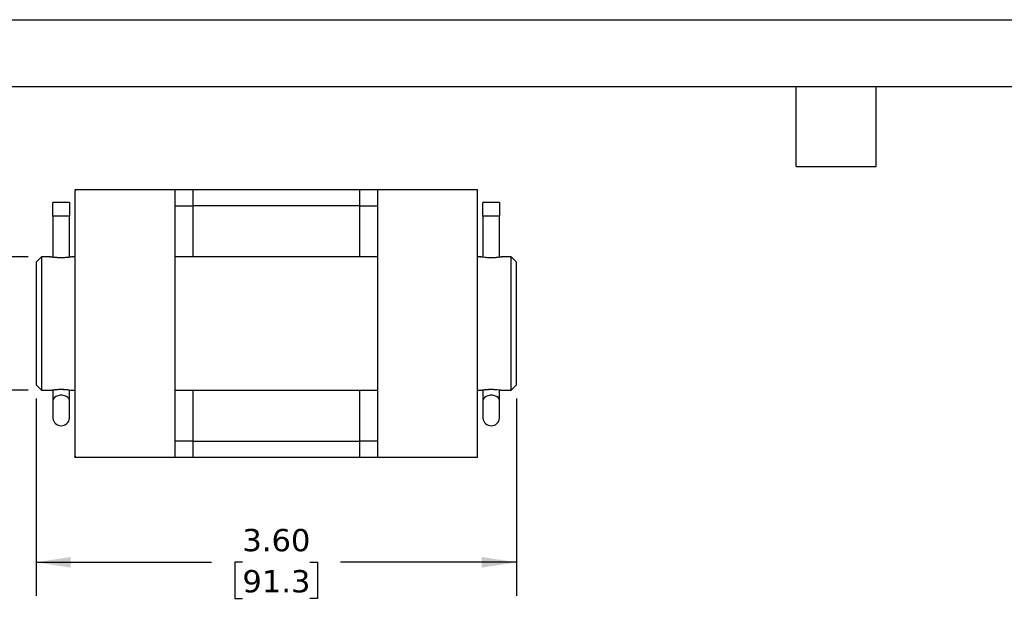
# Model space of a CAD drawing. Header units: inches. Extents: x 0 to 22, y 0 to 17.
# Tile 4 of 5: x 4.9 to 12.3, y 12.7 to 17. Entities that reach past the tile are written whole.
import ezdxf

# ---------------------------------------------------------------- set-up
doc = ezdxf.new("R2010")
doc.units = ezdxf.units.IN
doc.header["$LTSCALE"] = 2
doc.header["$MEASUREMENT"] = 0
doc.linetypes.add('SLD-Solid', pattern=[0])
doc.layers.add('DIMENSIONS', color=140, linetype='SLD-Solid', lineweight=25)
doc.layers.add('TEXT', color=140, linetype='SLD-Solid', lineweight=25)
doc.styles.add('SLDTEXTSTYLE0', font='VERDANA.TTF')
doc.dimstyles.new('SLDDIMSTYLE3', dxfattribs={"dimtxt": 0.169922, "dimasz": 0.26, "dimexe": 0, "dimexo": 0.0625, "dimgap": 0.04248, "dimtad": 0, "dimtih": 1, "dimtoh": 1, "dimrnd": 1e-09, "dimzin": 4, "dimdsep": 46, "dimtxsty": 'SLDTEXTSTYLE0', "dimsah": 1, "dimcen": 0.09, "dimadec": 0, "dimazin": 1, "dimtfac": 1, "dimtofl": 0, "dimtmove": 0, "dimatfit": 3, "dimfxl": 0, "dimfrac": 2, "dimtolj": 1, "dimtzin": 12, "dimarcsym": 0})

# ---------------------------------------------------------------- blocks, each defined once
blk = doc.blocks.new('_D_6')
at = {"layer": 'DIMENSIONS'}
for p, q in [((4.951, 15.225), (4.1158, 15.225)), ((4.3658, 15.225), (4.3658, 14.225)), ((4.951, 14.225), (4.1158, 14.225)), ((4.3658, 13.497), (4.3658, 14.225)), ((3.1185, 13.497), (3.0614, 13.497)), ((3.0614, 13.497), (3.0614, 13.2269)), ((3.6234, 13.497), (3.6805, 13.497)), ((3.6805, 13.497), (3.6805, 13.2269)), ((3.8658, 13.497), (4.3658, 13.497)), ((3.0614, 13.2269), (3.1185, 13.2269)), ((3.6805, 13.2269), (3.6234, 13.2269))]:
    blk.add_line(p, q, dxfattribs=at)
for points in [[(4.3658, 15.225), (4.3258, 14.965), (4.4058, 14.965)], [(4.3658, 14.225), (4.4058, 14.485), (4.3258, 14.485)]]:
    blk.add_solid(points, dxfattribs=at)
at = {"layer": 'DIMENSIONS', "char_height": 0.16667, "attachment_point": 1, "style": 'SLDTEXTSTYLE0'}
for s, insert in [('%%c', (2.9902, 13.7467)), ('1.00', (3.2467, 13.7467)), ('25.4', (3.1185, 13.4386))]:
    blk.add_mtext(s, dxfattribs=dict(at, insert=insert))
blk = doc.blocks.new('_D_7')
at = {"layer": 'DIMENSIONS'}
for p, q in [((5.011, 14.165), (5.011, 12.6873)), ((8.606, 14.165), (8.606, 12.6873)), ((5.011, 12.9373), (6.3249, 12.9373)), ((6.5552, 12.9373), (6.4981, 12.9373)), ((6.4981, 12.9373), (6.4981, 12.6672)), ((7.0601, 12.9373), (7.1172, 12.9373)), ((7.1172, 12.9373), (7.1172, 12.6672)), ((8.606, 12.9373), (7.2904, 12.9373)), ((6.4981, 12.6672), (6.5552, 12.6672)), ((7.1172, 12.6672), (7.0601, 12.6672))]:
    blk.add_line(p, q, dxfattribs=at)
for points in [[(5.011, 12.9373), (5.271, 12.8973), (5.271, 12.9773)], [(8.606, 12.9373), (8.346, 12.9773), (8.346, 12.8973)]]:
    blk.add_solid(points, dxfattribs=at)
at = {"layer": 'DIMENSIONS', "char_height": 0.16667, "attachment_point": 1, "style": 'SLDTEXTSTYLE0'}
for s, insert in [('3.60', (6.5552, 13.187)), ('91.3', (6.5552, 12.8789))]:
    blk.add_mtext(s, dxfattribs=dict(at, insert=insert))

msp = doc.modelspace()

# ---------------------------------------------------------------- linework, layer by layer
at = {"color": 7, "linetype": 'SLD-Solid'}
msp.add_line((0.0002, 17.0002), (22.0002, 17.0002), dxfattribs=at)
for p, q in [((5.5342, 15.725), (5.3009, 15.725)), ((5.3026, 15.725), (5.3009, 15.725)), ((5.8326, 15.725), (5.5343, 15.725)), ((6.051, 15.725), (5.8327, 15.725)), ((6.051, 13.725), (6.051, 15.725)), ((6.1835, 15.725), (6.1835, 15.6055)), ((7.4335, 15.725), (6.1835, 15.725)), ((7.4335, 15.6055), (7.4335, 15.725)), ((7.7842, 15.725), (7.566, 15.725)), ((7.566, 15.725), (7.566, 13.725)), ((8.0826, 15.725), (7.7843, 15.725)), ((8.316, 15.725), (8.0827, 15.725)), ((5.2612, 15.6304), (5.1367, 15.6304)), ((5.1367, 15.528), (5.1367, 15.6304)), ((5.2612, 15.6304), (5.2612, 15.528)), ((5.301, 15.6855), (5.301, 13.7645)), ((8.316, 13.7645), (8.316, 15.6855)), ((8.4802, 15.6304), (8.3557, 15.6304)), ((8.3557, 15.528), (8.3557, 15.6304)), ((8.4802, 15.6304), (8.4802, 15.528)), ((6.051, 15.6055), (6.1835, 15.6055)), ((7.4335, 15.6055), (6.1835, 15.6055)), ((6.1835, 15.6055), (6.1835, 15.225)), ((7.4335, 15.6055), (7.566, 15.6055)), ((7.4335, 15.225), (7.4335, 15.6055)), ((5.1367, 15.528), (5.1367, 15.2215)), ((5.2612, 15.528), (5.1367, 15.528)), ((5.2612, 15.2215), (5.2612, 15.528)), ((8.3557, 15.528), (8.3557, 15.2216)), ((8.4802, 15.528), (8.3557, 15.528)), ((8.4802, 15.2216), (8.4802, 15.528)), ((5.051, 15.225), (5.011, 15.185)), ((5.011, 15.185), (5.011, 14.725)), ((5.1139, 15.225), (5.051, 15.225)), ((5.051, 15.225), (5.051, 14.225)), ((5.1254, 15.2232), (5.1242, 15.2234)), ((5.2737, 15.2234), (5.2725, 15.2232)), ((5.28, 15.2243), (5.2771, 15.2238)), ((5.2785, 15.2241), (5.2801, 15.2245)), ((5.301, 15.225), (5.2839, 15.225)), ((7.566, 15.225), (6.051, 15.225)), ((8.3345, 15.225), (8.316, 15.225)), ((8.3339, 15.2248), (8.3367, 15.2244)), ((8.3353, 15.2246), (8.3345, 15.2247)), ((8.566, 15.225), (8.5014, 15.225)), ((8.5014, 15.2247), (8.502, 15.2248)), ((8.606, 15.185), (8.566, 15.225)), ((8.566, 14.225), (8.566, 15.225)), ((8.606, 14.265), (8.606, 15.185)), ((5.011, 14.725), (5.011, 14.265)), ((5.011, 14.265), (5.051, 14.225)), ((5.051, 14.225), (5.114, 14.225)), ((5.1367, 14.2284), (5.1367, 14.1488)), ((5.2612, 14.1488), (5.2612, 14.228)), ((5.2839, 14.225), (5.301, 14.225)), ((6.051, 14.225), (7.566, 14.225)), ((6.1835, 14.225), (6.1835, 13.8446)), ((7.4335, 13.8446), (7.4335, 14.225)), ((8.316, 14.225), (8.3345, 14.225)), ((8.3557, 14.2263), (8.3557, 14.1488)), ((8.4802, 14.1488), (8.4802, 14.2279)), ((8.5014, 14.225), (8.566, 14.225)), ((8.566, 14.225), (8.606, 14.265)), ((5.1367, 14.1488), (5.1367, 14.0169)), ((5.2612, 14.0169), (5.2612, 14.1488)), ((8.3557, 14.1488), (8.3557, 14.0169)), ((8.4802, 14.0169), (8.4802, 14.1488)), ((6.1835, 13.8446), (6.051, 13.8446)), ((6.1835, 13.8446), (6.1835, 13.725)), ((6.1835, 13.8446), (7.4335, 13.8446)), ((7.4335, 13.725), (7.4335, 13.8446)), ((7.566, 13.8446), (7.4335, 13.8446)), ((5.3009, 13.725), (5.5342, 13.725)), ((5.5343, 13.725), (5.8326, 13.725)), ((5.8327, 13.725), (6.051, 13.725)), ((6.1835, 13.725), (7.4335, 13.725)), ((7.566, 13.725), (7.7842, 13.725)), ((7.7843, 13.725), (8.0826, 13.725)), ((8.0827, 13.725), (8.316, 13.725)), ((8.3143, 13.725), (8.316, 13.725))]:
    msp.add_line(p, q)
at = {"flags": 128}
for points in [[(5.114, 15.225), (5.1169, 15.2247), (5.1178, 15.2245)], [(5.2801, 15.2245), (5.281, 15.2247), (5.2839, 15.225)], [(8.3353, 15.2246), (8.3382, 15.2243), (8.3391, 15.2241)], [(8.496, 15.2239), (8.4977, 15.2243), (8.5006, 15.2246)], [(5.1991, 14.2326), (5.1991, 14.2325), (5.1991, 14.2328)], [(8.3986, 14.2322), (8.3984, 14.2321), (8.3976, 14.2323)], [(5.2612, 14.1488), (5.2576, 14.1602), (5.2497, 14.1705), (5.2381, 14.179), (5.2237, 14.185), (5.2074, 14.1881), (5.1905, 14.1881), (5.1742, 14.185), (5.1598, 14.179), (5.1482, 14.1705), (5.1403, 14.1602), (5.1367, 14.1488)], [(8.4802, 14.1488), (8.4766, 14.1602), (8.4687, 14.1705), (8.4571, 14.179), (8.4427, 14.185), (8.4264, 14.1881), (8.4095, 14.1881), (8.3932, 14.185), (8.3788, 14.179), (8.3672, 14.1705), (8.3593, 14.1602), (8.3557, 14.1488)]]:
    msp.add_lwpolyline(points, dxfattribs=at)
for centre in [(5.199, 14.0219), (8.418, 14.0219)]:
    msp.add_arc(centre, 0.0625, 184.58857, 355.41143)
for points, knots in [([(5.3026, 15.725), (5.3026, 15.725), (5.3026, 15.7249), (5.3025, 15.7243), (5.3025, 15.7233), (5.3024, 15.7218), (5.3024, 15.72), (5.3023, 15.7178), (5.3022, 15.7152), (5.302, 15.7121), (5.3019, 15.7087), (5.3017, 15.7049), (5.3016, 15.7006), (5.3014, 15.696), (5.3012, 15.691), (5.301, 15.6874), (5.301, 15.6855)], [0, 0, 0, 0, 0.071427, 0.1428541, 0.2142813, 0.2857086, 0.3571361, 0.4285639, 0.4999919, 0.5714203, 0.642849, 0.7142781, 0.7857078, 0.8571379, 0.9285687, 1, 1, 1, 1]), ([(6.1835, 15.725), (6.1692, 15.725), (6.1402, 15.725), (6.0969, 15.725), (6.0676, 15.725), (6.0534, 15.725), (6.0529, 15.725)], [0, 0, 0, 0, 0.319831, 0.649581, 0.988695, 1, 1, 1, 1]), ([(7.564, 15.725), (7.5635, 15.725), (7.5493, 15.725), (7.52, 15.725), (7.4767, 15.725), (7.4477, 15.725), (7.4335, 15.725)], [0, 0, 0, 0, 0.011305, 0.350281, 0.6801, 1, 1, 1, 1]), ([(8.316, 15.6855), (8.3159, 15.6874), (8.3157, 15.691), (8.3155, 15.696), (8.3153, 15.7006), (8.3152, 15.7049), (8.315, 15.7087), (8.3149, 15.7121), (8.3147, 15.7152), (8.3146, 15.7178), (8.3145, 15.72), (8.3145, 15.7218), (8.3144, 15.7233), (8.3144, 15.7243), (8.3143, 15.7249), (8.3143, 15.725), (8.3143, 15.725)], [0, 0, 0, 0, 0.0714313, 0.1428621, 0.2142922, 0.2857219, 0.357151, 0.4285797, 0.5000081, 0.5714361, 0.6428639, 0.7142914, 0.7857187, 0.8571459, 0.928573, 1, 1, 1, 1]), ([(5.2759, 15.2237), (5.2711, 15.2229), (5.2611, 15.2213), (5.2379, 15.2187), (5.2164, 15.2175), (5.1995, 15.2172), (5.1825, 15.2175), (5.1608, 15.2186), (5.1373, 15.2212), (5.1179, 15.2243), (5.1153, 15.2248), (5.114, 15.225)], [0, 0, 0, 0, 0.12932, 0.274061, 0.346941, 0.419474, 0.492083, 0.565025, 0.71004, 0.854996, 1, 1, 1, 1]), ([(5.2839, 15.225), (5.2837, 15.2249), (5.2834, 15.2248), (5.2765, 15.2238), (5.2759, 15.2237)], [0, 0, 0, 0, 0.9029328, 1, 1, 1, 1]), ([(8.4993, 15.2244), (8.497, 15.224), (8.4917, 15.223), (8.4735, 15.2204), (8.4544, 15.2186), (8.4384, 15.2176), (8.4216, 15.2172), (8.4045, 15.2174), (8.3881, 15.2181), (8.368, 15.2198), (8.3466, 15.2226), (8.3391, 15.2239), (8.3353, 15.2246)], [0, 0, 0, 0, 0.1121723, 0.2599492, 0.3340685, 0.4081046, 0.4822576, 0.5560411, 0.6303591, 0.7043573, 0.852093, 1, 1, 1, 1]), ([(5.114, 14.225), (5.114, 14.225), (5.1119, 14.2247), (5.1193, 14.226), (5.1366, 14.2288), (5.1605, 14.2314), (5.1821, 14.2326), (5.1934, 14.2327), (5.1991, 14.2328)], [0, 0, 0, 0, 0.001149, 0.250572, 0.499958, 0.749244, 0.874871, 1, 1, 1, 1]), ([(5.114, 14.225), (5.1149, 14.2251), (5.1165, 14.2251), (5.118, 14.2256), (5.1187, 14.2258)], [0, 0, 0, 0, 0.570717, 1, 1, 1, 1]), ([(5.1309, 14.2277), (5.134, 14.2282), (5.138, 14.2289), (5.1458, 14.2296), (5.1477, 14.2297)], [0, 0, 0, 0, 0.7667119, 1, 1, 1, 1]), ([(5.1991, 14.2328), (5.2047, 14.2327), (5.216, 14.2326), (5.2376, 14.2313), (5.2611, 14.2288), (5.2802, 14.2257), (5.2827, 14.2252), (5.2839, 14.225)], [0, 0, 0, 0, 0.125343, 0.251207, 0.500949, 0.750694, 1, 1, 1, 1]), ([(5.1991, 14.2326), (5.2043, 14.2326), (5.2149, 14.2325), (5.2332, 14.2315), (5.2438, 14.2304), (5.2503, 14.2297)], [0, 0, 0, 0, 0.279334, 0.55891, 1, 1, 1, 1]), ([(8.3345, 14.2253), (8.3341, 14.2252), (8.3327, 14.225), (8.3437, 14.227), (8.3622, 14.2295), (8.3814, 14.2314), (8.3922, 14.232), (8.3976, 14.2323)], [0, 0, 0, 0, 0.116321, 0.410356, 0.704399, 0.852789, 1, 1, 1, 1]), ([(8.3343, 14.2252), (8.3349, 14.2252), (8.3366, 14.2253), (8.3393, 14.2261), (8.341, 14.2265)], [0, 0, 0, 0, 0.381533, 1, 1, 1, 1]), ([(8.3385, 14.2259), (8.3402, 14.2262), (8.3431, 14.2267), (8.3517, 14.2279), (8.3554, 14.2284)], [0, 0, 0, 0, 0.567312, 1, 1, 1, 1]), ([(8.3554, 14.2284), (8.3564, 14.2285), (8.3616, 14.2293), (8.3762, 14.2309), (8.3911, 14.2318), (8.3986, 14.2322)], [0, 0, 0, 0, 0.105722, 0.554008, 1, 1, 1, 1]), ([(8.3976, 14.2323), (8.4032, 14.2325), (8.4144, 14.2329), (8.4315, 14.2327), (8.4479, 14.2319), (8.4681, 14.2302), (8.4884, 14.2276), (8.5019, 14.2252), (8.5016, 14.2253), (8.5014, 14.2253)], [0, 0, 0, 0, 0.109441, 0.218774, 0.327106, 0.436241, 0.652619, 0.869068, 1, 1, 1, 1]), ([(8.3986, 14.2322), (8.4051, 14.2324), (8.4181, 14.2328), (8.4356, 14.2324), (8.4451, 14.2318), (8.4486, 14.2316)], [0, 0, 0, 0, 0.386083, 0.771352, 1, 1, 1, 1]), ([(8.4779, 14.2288), (8.4788, 14.2286), (8.483, 14.2281), (8.4929, 14.2267), (8.4958, 14.2262), (8.4974, 14.2259)], [0, 0, 0, 0, 0.100142, 0.490017, 1, 1, 1, 1]), ([(5.301, 13.7645), (5.301, 13.7627), (5.3012, 13.759), (5.3014, 13.754), (5.3016, 13.7494), (5.3017, 13.7452), (5.3019, 13.7413), (5.302, 13.7379), (5.3022, 13.7349), (5.3023, 13.7322), (5.3024, 13.73), (5.3024, 13.7282), (5.3025, 13.7268), (5.3025, 13.7258), (5.3026, 13.7251), (5.3026, 13.7251), (5.3026, 13.725)], [0, 0, 0, 0, 0.071431, 0.142862, 0.214292, 0.285722, 0.357151, 0.42858, 0.500008, 0.571436, 0.642864, 0.714291, 0.785719, 0.857146, 0.928573, 1, 1, 1, 1]), ([(6.0529, 13.725), (6.0534, 13.725), (6.0676, 13.725), (6.0969, 13.725), (6.1402, 13.725), (6.1692, 13.725), (6.1835, 13.725)], [0, 0, 0, 0, 0.011305, 0.350281, 0.6801, 1, 1, 1, 1]), ([(7.4335, 13.725), (7.4477, 13.725), (7.4767, 13.725), (7.52, 13.725), (7.5493, 13.725), (7.5635, 13.725), (7.564, 13.725)], [0, 0, 0, 0, 0.319831, 0.649581, 0.988695, 1, 1, 1, 1]), ([(8.3143, 13.725), (8.3143, 13.7251), (8.3143, 13.7251), (8.3144, 13.7258), (8.3144, 13.7268), (8.3145, 13.7282), (8.3145, 13.73), (8.3146, 13.7322), (8.3147, 13.7349), (8.3149, 13.7379), (8.315, 13.7413), (8.3152, 13.7452), (8.3153, 13.7494), (8.3155, 13.754), (8.3157, 13.759), (8.3159, 13.7627), (8.316, 13.7645)], [0, 0, 0, 0, 0.071427, 0.142854, 0.214281, 0.285709, 0.357136, 0.428564, 0.499992, 0.57142, 0.642849, 0.714278, 0.785708, 0.857138, 0.928569, 1, 1, 1, 1])]:
    msp.add_open_spline(points, degree=3, knots=knots)
for points in [[(8.316, 15.6855), (8.316, 15.7173), (8.316, 15.7301), (8.316, 15.7231)], [(5.301, 13.7645), (5.301, 13.7327), (5.301, 13.7199), (5.301, 13.7269)]]:
    msp.add_open_spline(points, degree=3)
at = {"layer": 'TEXT'}
for p, q in [((0.5, 16.5), (21.5, 16.5)), ((10.7, 15.9), (10.7, 16.5)), ((11.3, 15.9), (11.3, 16.5)), ((10.7, 15.9), (11.3, 15.9))]:
    msp.add_line(p, q, dxfattribs=at)

# ---------------------------------------------------------------- dimensions: what is measured, and where the dimension line sits
at = {"layer": 'DIMENSIONS'}
dim = msp.add_linear_dim(base=(4.3658, 14.225), p1=(5.051, 15.225), p2=(5.051, 14.225), angle=90, text='%%c<>', dimstyle='SLDDIMSTYLE3', dxfattribs=at)
dim.commit()
dim.dimension.update_dxf_attribs({"geometry": '_D_6', "text_midpoint": (4.3658, 13.497), "dimtype": 160})
dim = msp.add_linear_dim(base=(5.0109500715, 12.9372785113), p1=(8.6059500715, 14.2650161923), p2=(5.0109500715, 14.2650161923), dimstyle='SLDDIMSTYLE3', dxfattribs=at)
dim.commit()
dim.dimension.update_dxf_attribs({"geometry": '_D_7', "text_midpoint": (6.8076551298, 12.9372785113), "dimtype": 160})

doc.saveas('drawing.dxf')
